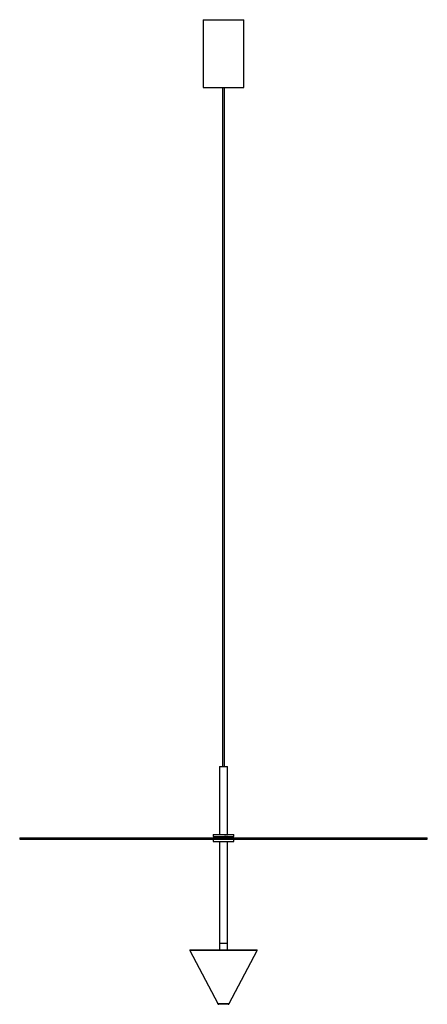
# Paper-space layout '_Posterior' of a CAD drawing. Header units: millimetres. Extents: x -135 to 465, y -299 to 1151.
import ezdxf

# ---------------------------------------------------------------- set-up
doc = ezdxf.new("R2010")
doc.units = ezdxf.units.MM

psp = doc.layouts.new('_Posterior')

# ---------------------------------------------------------------- linework, layer by layer
at = {"color": 7, "linetype": 'Continuous', "lineweight": 25}
for p, q in [((134.5, 1151), (134.5, 1051)), ((134.5, 1151), (194.5, 1151)), ((194.5, 1051), (194.5, 1151)), ((134.5, 1051), (194.5, 1051)), ((163, 1051), (163, 51)), ((166, 51), (166, 1051)), ((158.5, 51), (158.5, -49)), ((158.5, 51), (170.5, 51)), ((170.5, -49), (170.5, 51)), ((-135.5, -53.8), (-135.5, -55.8)), ((-135.5, -53.8), (464.5, -53.8)), ((-135.5, -55.8), (464.5, -55.8)), ((149.5, -49), (149.5, -52)), ((149.5, -49), (179.5, -49)), ((149.5, -52), (179.5, -52)), ((149.5, -56), (149.5, -59)), ((149.5, -56), (179.5, -56)), ((158.5, -52.5), (158.5, -52.7)), ((158.5, -55.8), (158.5, -56)), ((159.4, -53.6), (159, -53.8)), ((159.3, -53.2), (159.3, -53.6)), ((170.5, -53.5), (170.5, -53.3)), ((170.5, -56), (170.5, -55.8)), ((179.5, -52), (179.5, -49)), ((179.5, -59), (179.5, -56)), ((464.5, -55.8), (464.5, -53.8)), ((149.5, -59), (179.5, -59)), ((158.5, -59), (158.5, -209)), ((170.5, -209), (170.5, -59)), ((158.5, -209), (158.5, -219)), ((158.5, -209), (170.5, -209)), ((158.5, -209), (170.5, -209)), ((170.5, -219), (170.5, -209)), ((114.9, -219.7), (156, -297.9)), ((115.4, -219), (213.7, -219)), ((173.1, -297.9), (214.1, -219.7)), ((171.3, -299), (157.7, -299))]:
    psp.add_line(p, q, dxfattribs=at)
at = {"color": 8, "linetype": 'Continuous', "lineweight": 25}
for p, q in [((214.1, -219.7), (114.9, -219.7)), ((156, -297.9), (173.1, -297.9))]:
    psp.add_line(p, q, dxfattribs=at)
at = {"color": 7, "linetype": 'Continuous', "lineweight": 25}
for centre, radius, start, end in [((115.4, -219.5), 0.5, 90, 207.6995), ((213.7, -219.5), 0.5, 332.3005, 90), ((157.7, -297), 2, 207.6995, 270), ((171.3, -297), 2, 270, 332.3005)]:
    psp.add_arc(centre, radius, start, end, dxfattribs=at)
for points, knots in [([(159.4, -52.1), (159.2, -52.1), (159, -52.3), (158.7, -52.5), (158.5, -52.5)], [0, 0, 0, 0, 0.4999331, 1, 1, 1, 1]), ([(158.5, -52.7), (158.7, -52.8), (158.9, -53), (159.2, -53.1), (159.3, -53.2)], [0, 0, 0, 0, 0.5098462, 1, 1, 1, 1]), ([(168.7, -52), (168.5, -52), (167.7, -52), (166.1, -52.1), (164.1, -52.2), (162.2, -52.3), (160.5, -52.3), (159.3, -52.4), (158.6, -52.5), (158.6, -52.5), (158.6, -52.5)], [0, 0, 0, 0, 0.082784, 0.223055, 0.360702, 0.500069, 0.639439, 0.777083, 0.917355, 1, 1, 1, 1]), ([(170.5, -52), (170.4, -52), (170.3, -52.1), (169.4, -52.1), (167.9, -52.2), (166.1, -52.3), (164.1, -52.4), (162.2, -52.5), (160.5, -52.5), (159.3, -52.6), (158.6, -52.7), (158.6, -52.7), (158.6, -52.7)], [0, 0, 0, 0, 0.084057, 0.191393, 0.296627, 0.404195, 0.50975, 0.616624, 0.723501, 0.829054, 0.936623, 1, 1, 1, 1]), ([(169.6, -52.5), (169.6, -52.5), (169.6, -52.5), (169.1, -52.6), (168, -52.7), (166.6, -52.7), (164.9, -52.8), (163.2, -52.9), (161.6, -53), (160.3, -53), (159.6, -53.1), (159.3, -53.2), (159.3, -53.2), (159.3, -53.2)], [0, 0, 0, 0, 0.037898, 0.1458, 0.251689, 0.358888, 0.466104, 0.571978, 0.679883, 0.785446, 0.89311, 0.999645, 1, 1, 1, 1]), ([(159.8, -52), (159.7, -52), (159.4, -52), (159.4, -52), (159.4, -52.1)], [0, 0, 0, 0, 0.414608, 1, 1, 1, 1]), ([(169.7, -52.8), (169.7, -52.8), (169.7, -52.9), (169.1, -53), (168, -53), (166.6, -53.1), (164.9, -53.2), (163.2, -53.3), (161.6, -53.3), (160.4, -53.4), (159.6, -53.5), (159.5, -53.5), (159.4, -53.6)], [0, 0, 0, 0, 0.063334, 0.171066, 0.276788, 0.383819, 0.490868, 0.596575, 0.704311, 0.809707, 0.917203, 1, 1, 1, 1]), ([(170.5, -53.3), (170.5, -53.3), (170.7, -53.3), (170.3, -53.4), (169.4, -53.5), (167.9, -53.5), (166.1, -53.6), (164.2, -53.7), (162.7, -53.7), (162.1, -53.8), (162.1, -53.8)], [0, 0, 0, 0, 0.015582, 0.176932, 0.34002, 0.499915, 0.663355, 0.823738, 0.986125, 1, 1, 1, 1]), ([(170.4, -53.2), (170.3, -53.2), (170, -53), (169.7, -52.9), (169.6, -52.8)], [0, 0, 0, 0, 0.500013, 1, 1, 1, 1]), ([(169.7, -52.5), (169.8, -52.4), (170.1, -52.2), (170.4, -52.1), (170.5, -52)], [0, 0, 0, 0, 0.499928, 1, 1, 1, 1]), ([(169.7, -52.5), (169.7, -52.5), (169.7, -52.6), (169.7, -52.9), (169.7, -52.6), (169.7, -52.5), (169.7, -52.5)], [0, 0, 0, 0, 0.244, 0.5, 0.756, 1, 1, 1, 1]), ([(170, -53.8), (170.1, -53.8), (170.2, -53.7), (170.4, -53.6), (170.5, -53.5)], [0, 0, 0, 0, 0.135725, 1, 1, 1, 1])]:
    psp.add_open_spline(points, degree=3, knots=knots, dxfattribs=at)

doc.saveas('drawing.dxf')
